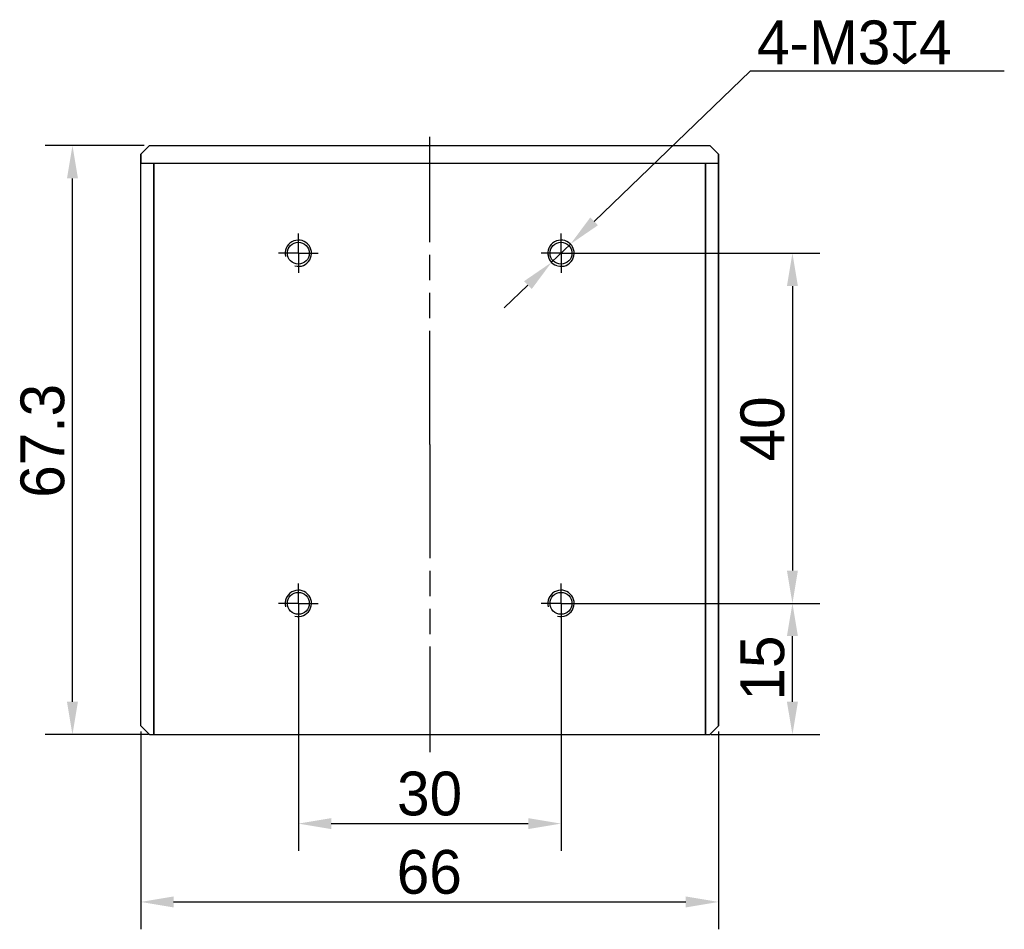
# Model space of a CAD drawing. Header units: millimetres. Extents: x 64 to 375, y 83 to 261.
# Tile 2 of 2: x 285 to 375, y 177 to 260. Entities that reach past the tile are written whole.
import ezdxf

# ---------------------------------------------------------------- set-up
doc = ezdxf.new("R2010")
doc.units = ezdxf.units.MM
doc.header["$LTSCALE"] = 23.1
doc.header["$PDMODE"] = 3
doc.header["$PDSIZE"] = 8
doc.linetypes.add('CENTER', pattern=[0.6, 0.375, -0.075, 0.075, -0.075])
doc.linetypes.add('PHANTOM', pattern=[0.8, 0.45, -0.05, 0.1, -0.05, 0.1, -0.05])
doc.layers.get('0').update_dxf_attribs({"linetype": 'CONTINUOUS'})
doc.layers.get('Defpoints').update_dxf_attribs({"linetype": 'CONTINUOUS'})
for name, color, linetype in [('00_COMPONENTS', 7, 'CONTINUOUS'), ('10_ALL_CHAMFER', 7, 'CONTINUOUS'), ('20_ALL_FEATURES', 7, 'CONTINUOUS'), ('51__DRAFT_DIMS', 7, 'CONTINUOUS'), ('DEFAULT_1', 7, 'CENTER')]:
    doc.layers.add(name, color=color, linetype=linetype)
doc.styles.get("Standard").update_dxf_attribs({"font": 'simfang.ttf'})
doc.dimstyles.new('DIMSTYLE_1', dxfattribs={"dimtxt": 3, "dimasz": 3, "dimexe": 2.5, "dimexo": 0.5, "dimgap": 0.75, "dimtad": 1, "dimlfac": 1.25, "dimdsep": 46, "dimtxsty": 'STANDARD', "dimblk": '_FILLED', "dimblk1": '_FILLED', "dimblk2": '_FILLED', "dimcen": 0.09, "dimclrt": 3, "dimazin": 2, "dimtp": 0.2, "dimtm": 0.2, "dimtfac": 1, "dimtofl": 0, "dimtmove": 0, "dimatfit": 3, "dimldrblk": '_FILLED', "dimfxl": 1, "dimtolj": 1, "dimarcsym": 0})
doc.dimstyles.new('DIMSTYLE_2', dxfattribs={"dimtxt": 3, "dimasz": 3, "dimexe": 2.5, "dimexo": 0.5, "dimgap": 0.75, "dimtad": 1, "dimlfac": 1.25, "dimdsep": 46, "dimtxsty": 'STANDARD', "dimblk": '_FILLED', "dimblk1": '_FILLED', "dimblk2": '_FILLED', "dimcen": 0.09, "dimclrt": 3, "dimazin": 2, "dimtp": 0.3, "dimtm": 0.3, "dimtfac": 1, "dimtofl": 0, "dimtmove": 0, "dimatfit": 3, "dimldrblk": '_FILLED', "dimfxl": 1, "dimtolj": 1, "dimarcsym": 0})
doc.dimstyles.new('DIMSTYLE_3', dxfattribs={"dimtxt": 3, "dimasz": 3, "dimexe": 2.5, "dimexo": 0.5, "dimtad": 1, "dimlfac": 1.25, "dimdsep": 46, "dimtxsty": 'STANDARD', "dimblk": '_FILLED', "dimblk1": '_FILLED', "dimblk2": '_FILLED', "dimcen": 0.09, "dimclrt": 3, "dimazin": 2, "dimtp": 0.1, "dimtm": 0.1, "dimtfac": 1, "dimtmove": 0, "dimatfit": 2, "dimldrblk": '_FILLED', "dimfxl": 1, "dimtolj": 1, "dimarcsym": 0})

# ---------------------------------------------------------------- blocks, each defined once
blk = doc.blocks.new('_FILLED')
at = {"color": 0, "linetype": 'ByBlock'}
blk.add_solid([(0, 0), (-1, 0.167), (-1, -0.167)], dxfattribs=at)
blk = doc.blocks.new('*D1')
at = {"layer": '51__DRAFT_DIMS', "color": 0, "lineweight": -2}
for p, q in [((310.32, 206.344), (310.32, 184.213)), ((334.32, 206.344), (334.32, 184.213)), ((313.32, 186.713), (331.32, 186.713))]:
    blk.add_line(p, q, dxfattribs=at)
at = {"layer": 'Defpoints', "color": 0}
for p in [(310.32, 206.844), (334.32, 206.844), (334.32, 186.713)]:
    blk.add_point(p, dxfattribs=at)
at = {"layer": '51__DRAFT_DIMS', "color": 0, "linetype": 'ByBlock', "lineweight": -2, "xscale": 3, "yscale": 3, "zscale": 3, "rotation": 180}
blk.add_blockref('_FILLED', (310.32, 186.713), dxfattribs=at)
at = {"layer": '51__DRAFT_DIMS', "color": 0, "linetype": 'ByBlock', "lineweight": -2, "xscale": 3, "yscale": 3, "zscale": 3}
blk.add_blockref('_FILLED', (334.32, 186.713), dxfattribs=at)
at = {"layer": '51__DRAFT_DIMS', "color": 3, "insert": (322.311, 191.463), "char_height": 3, "attachment_point": 2, "line_spacing_factor": 0.9}
blk.add_mtext('\\A1;\\A1;{\\fFZLanTingHei-R-GBK|b0|i0|c134|p2;\\H1.333333x;\\C0;30}', dxfattribs=at)
blk = doc.blocks.new('*D2')
at = {"layer": '51__DRAFT_DIMS', "color": 0, "lineweight": -2}
for p, q in [((295.92, 195.144), (295.92, 177.051)), ((348.72, 195.144), (348.72, 177.051)), ((298.92, 179.551), (345.72, 179.551))]:
    blk.add_line(p, q, dxfattribs=at)
at = {"layer": 'Defpoints', "color": 0}
for p in [(295.92, 195.644), (348.72, 195.644), (348.72, 179.551)]:
    blk.add_point(p, dxfattribs=at)
at = {"layer": '51__DRAFT_DIMS', "color": 0, "linetype": 'ByBlock', "lineweight": -2, "xscale": 3, "yscale": 3, "zscale": 3, "rotation": 180}
blk.add_blockref('_FILLED', (295.92, 179.551), dxfattribs=at)
at = {"layer": '51__DRAFT_DIMS', "color": 0, "linetype": 'ByBlock', "lineweight": -2, "xscale": 3, "yscale": 3, "zscale": 3}
blk.add_blockref('_FILLED', (348.72, 179.551), dxfattribs=at)
at = {"layer": '51__DRAFT_DIMS', "color": 3, "insert": (322.287, 184.301), "char_height": 3, "attachment_point": 2, "line_spacing_factor": 0.9}
blk.add_mtext('\\A1;\\A1;{\\fFZLanTingHei-R-GBK|b0|i0|c134|p2;\\H1.333333x;\\C0;66}', dxfattribs=at)
blk = doc.blocks.new('*D3')
at = {"layer": '51__DRAFT_DIMS', "color": 0, "lineweight": -2}
for p, q in [((334.82, 238.844), (357.963, 238.844)), ((355.463, 235.844), (355.463, 209.844)), ((334.82, 206.844), (357.963, 206.844))]:
    blk.add_line(p, q, dxfattribs=at)
at = {"layer": 'Defpoints', "color": 0}
for p in [(334.32, 238.844), (334.32, 206.844), (355.463, 206.844)]:
    blk.add_point(p, dxfattribs=at)
at = {"layer": '51__DRAFT_DIMS', "color": 0, "linetype": 'ByBlock', "lineweight": -2, "xscale": 3, "yscale": 3, "zscale": 3}
for p, rotation in [((355.463, 238.844), 90), ((355.463, 206.844), 270)]:
    blk.add_blockref('_FILLED', p, dxfattribs=dict(at, rotation=rotation))
at = {"layer": '51__DRAFT_DIMS', "color": 3, "insert": (350.713, 222.783), "char_height": 3, "attachment_point": 2, "rotation": 90, "line_spacing_factor": 0.9}
blk.add_mtext('\\A1;\\A1;{\\fFZLanTingHei-R-GBK|b0|i0|c134|p2;\\H1.333333x;\\C0;40}', dxfattribs=at)
blk = doc.blocks.new('*D4')
at = {"layer": '51__DRAFT_DIMS', "color": 0, "lineweight": -2}
for p, q in [((334.82, 206.844), (357.963, 206.844)), ((355.463, 197.844), (355.463, 203.844)), ((348.02, 194.844), (357.963, 194.844))]:
    blk.add_line(p, q, dxfattribs=at)
at = {"layer": 'Defpoints', "color": 0}
for p in [(334.32, 206.844), (355.463, 206.844), (347.52, 194.844)]:
    blk.add_point(p, dxfattribs=at)
at = {"layer": '51__DRAFT_DIMS', "color": 0, "linetype": 'ByBlock', "lineweight": -2, "xscale": 3, "yscale": 3, "zscale": 3}
for p, rotation in [((355.463, 206.844), 90), ((355.463, 194.844), 270)]:
    blk.add_blockref('_FILLED', p, dxfattribs=dict(at, rotation=rotation))
at = {"layer": '51__DRAFT_DIMS', "color": 3, "insert": (350.713, 200.929), "char_height": 3, "attachment_point": 2, "rotation": 90, "line_spacing_factor": 0.9}
blk.add_mtext('\\A1;\\A1;{\\fFZLanTingHei-R-GBK|b0|i0|c134|p2;\\H1.333333x;\\C0;15}', dxfattribs=at)
blk = doc.blocks.new('*D5')
at = {"layer": '51__DRAFT_DIMS', "color": 0, "lineweight": -2}
for p, q in [((296.22, 248.684), (287.18, 248.684)), ((289.68, 197.844), (289.68, 245.684)), ((296.62, 194.844), (287.18, 194.844))]:
    blk.add_line(p, q, dxfattribs=at)
at = {"layer": 'Defpoints', "color": 0}
for p in [(289.68, 248.684), (296.72, 248.684), (297.12, 194.844)]:
    blk.add_point(p, dxfattribs=at)
at = {"layer": '51__DRAFT_DIMS', "color": 0, "linetype": 'ByBlock', "lineweight": -2, "xscale": 3, "yscale": 3, "zscale": 3}
for p, rotation in [((289.68, 248.684), 90), ((289.68, 194.844), 270)]:
    blk.add_blockref('_FILLED', p, dxfattribs=dict(at, rotation=rotation))
at = {"layer": '51__DRAFT_DIMS', "color": 3, "insert": (284.93, 221.697), "char_height": 3, "attachment_point": 2, "rotation": 90, "line_spacing_factor": 0.9}
blk.add_mtext('\\A1;\\A1;{\\fFZLanTingHei-R-GBK|b0|i0|c134|p2;\\H1.333333x;\\C0;67.3}', dxfattribs=at)
blk = doc.blocks.new('*D14')
at = {"layer": '51__DRAFT_DIMS', "color": 0, "lineweight": -2}
for p, q in [((337.344, 241.758), (351.601, 255.493)), ((374.823, 255.493), (351.601, 255.493)), ((333.456, 238.012), (335.184, 239.677)), ((331.295, 235.93), (329.135, 233.849))]:
    blk.add_line(p, q, dxfattribs=at)
at = {"layer": 'Defpoints', "color": 0}
for p in [(335.184, 239.677), (333.456, 238.012)]:
    blk.add_point(p, dxfattribs=at)
at = {"layer": '51__DRAFT_DIMS', "color": 0, "linetype": 'ByBlock', "lineweight": -2, "xscale": 3, "yscale": 3, "zscale": 3}
for p, rotation in [((335.184, 239.677), 223.9327007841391), ((333.456, 238.012), 43.93270078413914)]:
    blk.add_blockref('_FILLED', p, dxfattribs=dict(at, rotation=rotation))
at = {"layer": '51__DRAFT_DIMS', "color": 3, "insert": (352.226, 260.118), "char_height": 3, "attachment_point": 1, "line_spacing_factor": 0.9}
blk.add_mtext('\\A1;{\\fFZLanTingHei-R-GBK|b0|i0|c134|p2;\\H1.333333x;\\C0;4-M\\A1;3\\fgdt|b0|i0|c0|p0;x\\fFZLanTingHei-R-GBK|b0|i0|c134|p2;4}', dxfattribs=at)
blk = doc.blocks.new('CENTERLINE_BL6', base_point=(310.32, 163.945))
at = {"layer": 'DEFAULT_1', "color": 1, "linetype": 'PHANTOM'}
for q in [(310.32, 165.745), (308.52, 163.945), (312.12, 163.945), (310.32, 162.145)]:
    blk.add_line((310.32, 163.945), q, dxfattribs=at)
blk = doc.blocks.new('CENTERLINE_BL7', base_point=(334.32, 163.945))
at = {"layer": 'DEFAULT_1', "color": 1, "linetype": 'PHANTOM'}
for q in [(334.32, 165.745), (332.52, 163.945), (336.12, 163.945), (334.32, 162.145)]:
    blk.add_line((334.32, 163.945), q, dxfattribs=at)
blk = doc.blocks.new('CENTERLINE_BL8', base_point=(334.32, 195.945))
at = {"layer": 'DEFAULT_1', "color": 1, "linetype": 'PHANTOM'}
for q in [(334.32, 197.745), (332.52, 195.945), (336.12, 195.945), (334.32, 194.145)]:
    blk.add_line((334.32, 195.945), q, dxfattribs=at)
blk = doc.blocks.new('CENTERLINE_BL9', base_point=(310.32, 195.945))
at = {"layer": 'DEFAULT_1', "color": 1, "linetype": 'PHANTOM'}
for q in [(310.32, 197.745), (308.52, 195.945), (312.12, 195.945), (310.32, 194.145)]:
    blk.add_line((310.32, 195.945), q, dxfattribs=at)
blk = doc.blocks.new('CENTERLINEL_BL10', base_point=(322.32, 178.465))
at = {"layer": 'DEFAULT_1', "color": 1, "linetype": 'PHANTOM'}
for q in [(322.32, 206.585), (322.32, 150.345)]:
    blk.add_line((322.32, 178.465), q, dxfattribs=at)

msp = doc.modelspace()

# ---------------------------------------------------------------- linework, layer by layer
at = {"layer": '00_COMPONENTS', "color": 0}
for p, q in [((296.719714, 248.68438), (295.919714, 247.88438)), ((296.719714, 248.68438), (347.919714, 248.68438)), ((348.719714, 247.88438), (347.919714, 248.68438)), ((295.919714, 195.64438), (295.919714, 247.88438)), ((348.719714, 195.64438), (348.719714, 247.88438)), ((297.119714, 194.84438), (297.119714, 247.08438)), ((297.119714, 247.08438), (347.519714, 247.08438)), ((347.519714, 194.84438), (347.519714, 247.08438)), ((295.919714, 195.64438), (296.719714, 194.84438)), ((347.919714, 194.84438), (348.719714, 195.64438)), ((296.719714, 194.84438), (347.919714, 194.84438))]:
    msp.add_line(p, q, dxfattribs=at)
for centre in [(310.319714, 238.84438), (334.319714, 238.84438), (310.319714, 206.84438), (334.319714, 206.84438)]:
    msp.add_circle(centre, 1, dxfattribs=at)
for centre in [(310.319714, 238.84438), (334.319714, 238.84438), (310.319714, 206.84438), (334.319714, 206.84438)]:
    msp.add_arc(centre, 1.2, 255, 195, dxfattribs=at)
at = {"layer": '10_ALL_CHAMFER', "color": 0}
for p, q in [((295.919714, 195.64438), (295.919714, 247.08438)), ((295.919714, 195.64438), (296.719714, 194.84438)), ((296.719714, 194.84438), (297.119714, 194.84438))]:
    msp.add_line(p, q, dxfattribs=at)
at = {"layer": '20_ALL_FEATURES', "color": 0}
for p, q in [((296.719714, 248.68438), (295.919714, 247.88438)), ((296.719714, 248.68438), (347.919714, 248.68438)), ((348.719714, 247.88438), (347.919714, 248.68438)), ((295.919714, 247.88438), (295.919714, 247.08438)), ((348.719714, 247.88438), (348.719714, 195.64438)), ((295.919714, 247.08438), (348.719714, 247.08438)), ((297.119714, 247.08438), (297.119714, 194.84438)), ((347.519714, 247.08438), (347.519714, 194.84438)), ((347.919714, 194.84438), (348.719714, 195.64438)), ((347.519714, 194.84438), (347.919714, 194.84438))]:
    msp.add_line(p, q, dxfattribs=at)
at = {"layer": '51__DRAFT_DIMS', "color": 0}
msp.add_arc((334.319714, 238.84438), 1.2, 180, 250.88360181, dxfattribs=at)

# ---------------------------------------------------------------- block references
at = {"color": 0}
for name, p in [('CENTERLINEL_BL10', (322.319714, 221.36438)), ('CENTERLINE_BL9', (310.319714, 238.84438)), ('CENTERLINE_BL8', (334.319714, 238.84438)), ('CENTERLINE_BL6', (310.319714, 206.84438)), ('CENTERLINE_BL7', (334.319714, 206.84438))]:
    msp.add_blockref(name, p, dxfattribs=at)

# ---------------------------------------------------------------- dimensions: what is measured, and where the dimension line sits
at = {"layer": '51__DRAFT_DIMS', "color": 0}
dim = msp.add_diameter_dim_2p(p1=(333.455527, 238.011805), p2=(335.1839, 239.676956), text='{\\fFZLanTingHei-R-GBK|b0|i0|c134|p2;\\H1.333333x;\\C0;4-M\\A1;<>\\fgdt|b0|i0|c0|p0;x\\fFZLanTingHei-R-GBK|b0|i0|c134|p2;4}', dimstyle='DIMSTYLE_3', override={"dimtih": 1, "dimtoh": 1, "dimpost": '<>', "dimtxsty": 'STANDARD'}, dxfattribs=at)
dim.commit()
dim.dimension.update_dxf_attribs({"geometry": '*D14', "text_midpoint": (363.524411, 255.493281), "dimtype": 163})
for base, p1, p2, angle, dimstyle, picture, middle in [((289.680008, 248.68438), (297.119714, 194.84438), (296.719714, 248.68438), 90, 'DIMSTYLE_2', '*D5', (289.680008, 221.696994)), ((355.462904, 206.84438), (334.319714, 238.84438), (334.319714, 206.84438), 270, 'DIMSTYLE_2', '*D3', (355.462904, 222.782862)), ((355.462904, 206.84438), (347.519714, 194.84438), (334.319714, 206.84438), 90, 'DIMSTYLE_1', '*D4', (355.462904, 200.929339))]:
    dim = msp.add_linear_dim(base=base, p1=p1, p2=p2, angle=angle, text='\\A1;{\\fFZLanTingHei-R-GBK|b0|i0|c134|p2;\\H1.333333x;\\C0;<>}', dimstyle=dimstyle, override={"dimtxsty": 'STANDARD'}, dxfattribs=at)
    dim.commit()
    dim.dimension.update_dxf_attribs({"geometry": picture, "text_midpoint": middle, "dimtype": 160})
for base, p1, p2, dimstyle, picture, middle in [((334.319714, 186.713318), (310.319714, 206.84438), (334.319714, 206.84438), 'DIMSTYLE_1', '*D1', (322.310933, 186.713318)), ((348.719714, 179.550712), (295.919714, 195.64438), (348.719714, 195.64438), 'DIMSTYLE_2', '*D2', (322.28749, 179.550712))]:
    dim = msp.add_linear_dim(base=base, p1=p1, p2=p2, text='\\A1;{\\fFZLanTingHei-R-GBK|b0|i0|c134|p2;\\H1.333333x;\\C0;<>}', dimstyle=dimstyle, override={"dimtxsty": 'STANDARD'}, dxfattribs=at)
    dim.commit()
    dim.dimension.update_dxf_attribs({"geometry": picture, "text_midpoint": middle, "dimtype": 160})

doc.saveas('drawing.dxf')
